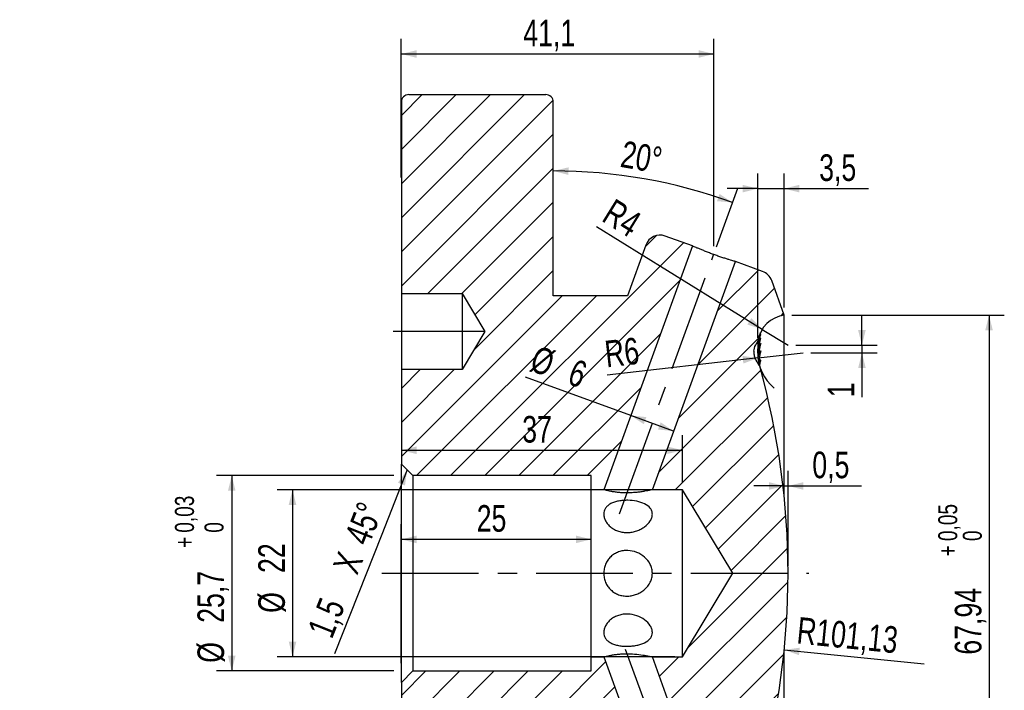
# Model space of a CAD drawing. Header units: millimetres. Extents: x 8 to 3888, y -9869 to 412.
# Tile 17 of 23: x 230 to 359, y 186 to 275. Entities that reach past the tile are written whole.
import ezdxf

# ---------------------------------------------------------------- set-up
doc = ezdxf.new("R2010")
doc.units = ezdxf.units.MM
doc.linetypes.add('CENTERX2', pattern=[20.32, 12.7, -2.54, 2.54, -2.54])
for name, color, linetype in [('CENTERLINE', 4, 'CENTERX2'), ('DIMENSIONS', 2, 'Continuous'), ('HATCH', 3, 'Continuous')]:
    doc.layers.add(name, color=color, linetype=linetype)
doc.layers.add('OUTLINE', color=7, linetype='Continuous', lineweight=25)
doc.styles.add('SLDTEXTSTYLE0', font='TXT', dxfattribs={"width": 0.75})
doc.dimstyles.new('SLDDIMSTYLE1', dxfattribs={"dimtxt": 3.5, "dimasz": 2, "dimexe": 0, "dimexo": 0.0625, "dimgap": 0.875, "dimtad": 1, "dimrnd": 1e-09, "dimzin": 12, "dimdsep": 46, "dimtxsty": 'SLDTEXTSTYLE0', "dimsah": 1, "dimcen": 0.09, "dimadec": 0, "dimazin": 3, "dimtfac": 1, "dimtofl": 0, "dimtmove": 0, "dimatfit": 3, "dimfxl": 0, "dimfrac": 2, "dimtolj": 1, "dimtzin": 12, "dimarcsym": 0})
doc.dimstyles.new('SLDDIMSTYLE10', dxfattribs={"dimtxt": 3.5, "dimasz": 2, "dimexe": 0, "dimexo": 0.0625, "dimgap": 0.875, "dimtad": 1, "dimrnd": 1e-09, "dimzin": 12, "dimdsep": 46, "dimtxsty": 'SLDTEXTSTYLE0', "dimsah": 1, "dimcen": 0, "dimadec": 0, "dimazin": 3, "dimtfac": 1, "dimtofl": 0, "dimtmove": 0, "dimatfit": 3, "dimfxl": 0, "dimfrac": 2, "dimtolj": 1, "dimtzin": 12, "dimarcsym": 0})
doc.dimstyles.new('SLDDIMSTYLE11', dxfattribs={"dimtxt": 3.5, "dimasz": 2, "dimexe": 0, "dimexo": 0.0625, "dimgap": 0.875, "dimtad": 1, "dimrnd": 1e-09, "dimdsep": 46, "dimtxsty": 'SLDTEXTSTYLE0', "dimsah": 1, "dimcen": 0.09, "dimadec": 0, "dimazin": 2, "dimtfac": 1, "dimtmove": 0, "dimatfit": 0, "dimfxl": 0, "dimfrac": 2, "dimtolj": 1, "dimtzin": 12, "dimarcsym": 0})
doc.dimstyles.new('SLDDIMSTYLE12', dxfattribs={"dimtxt": 3.5, "dimasz": 2, "dimexe": 0, "dimexo": 0.0625, "dimgap": 0.875, "dimtad": 1, "dimrnd": 1e-09, "dimzin": 12, "dimdsep": 46, "dimtxsty": 'SLDTEXTSTYLE0', "dimsah": 1, "dimcen": 0.09, "dimadec": 0, "dimazin": 3, "dimtol": 1, "dimtp": 0.05, "dimtfac": 1, "dimtofl": 0, "dimtmove": 0, "dimatfit": 3, "dimfxl": 0, "dimfrac": 2, "dimtolj": 1, "dimarcsym": 0})
doc.dimstyles.new('SLDDIMSTYLE2', dxfattribs={"dimtxt": 3.5, "dimasz": 2, "dimexe": 0, "dimexo": 0.0625, "dimgap": 0.875, "dimtad": 1, "dimdec": 4, "dimzin": 12, "dimdsep": 46, "dimtxsty": 'SLDTEXTSTYLE0', "dimsah": 1, "dimcen": 0.09, "dimazin": 3, "dimtfac": 1, "dimtofl": 0, "dimtmove": 0, "dimatfit": 3, "dimfxl": 0, "dimfrac": 2, "dimtolj": 1, "dimtzin": 12, "dimarcsym": 0})
doc.dimstyles.new('SLDDIMSTYLE3', dxfattribs={"dimtxt": 3.5, "dimasz": 2, "dimexe": 0, "dimexo": 0.0625, "dimgap": 0.875, "dimtad": 1, "dimrnd": 1e-09, "dimzin": 12, "dimdsep": 46, "dimtxsty": 'SLDTEXTSTYLE0', "dimsah": 1, "dimcen": 0.09, "dimadec": 0, "dimazin": 3, "dimtfac": 1, "dimtmove": 0, "dimatfit": 0, "dimfxl": 0, "dimfrac": 2, "dimtolj": 1, "dimtzin": 12, "dimarcsym": 0})
doc.dimstyles.new('SLDDIMSTYLE6', dxfattribs={"dimtxt": 3.5, "dimasz": 2, "dimexe": 0, "dimexo": 0.0625, "dimgap": 0.875, "dimtad": 1, "dimdec": 1, "dimrnd": 1e-09, "dimzin": 12, "dimdsep": 46, "dimtxsty": 'SLDTEXTSTYLE0', "dimsah": 1, "dimcen": 0.09, "dimadec": 0, "dimazin": 3, "dimtfac": 1, "dimtdec": 1, "dimtofl": 0, "dimtmove": 0, "dimatfit": 3, "dimfxl": 0, "dimfrac": 2, "dimtolj": 1, "dimtzin": 12, "dimarcsym": 0})
doc.dimstyles.new('SLDDIMSTYLE7', dxfattribs={"dimtxt": 3.5, "dimasz": 2, "dimexe": 0, "dimexo": 0.0625, "dimgap": 0.875, "dimtad": 1, "dimrnd": 1e-09, "dimzin": 12, "dimdsep": 46, "dimtxsty": 'SLDTEXTSTYLE0', "dimsah": 1, "dimcen": 0, "dimadec": 0, "dimazin": 3, "dimtfac": 1, "dimtofl": 0, "dimtmove": 0, "dimatfit": 3, "dimfxl": 0, "dimfrac": 2, "dimtolj": 1, "dimtzin": 12, "dimarcsym": 0})
doc.dimstyles.new('SLDDIMSTYLE8', dxfattribs={"dimtxt": 3.5, "dimasz": 2, "dimexe": 0, "dimexo": 0.0625, "dimgap": 0.875, "dimtad": 1, "dimrnd": 1e-09, "dimzin": 12, "dimdsep": 46, "dimtxsty": 'SLDTEXTSTYLE0', "dimsah": 1, "dimcen": 0.09, "dimadec": 0, "dimazin": 3, "dimtol": 1, "dimtp": 0.03, "dimtfac": 1, "dimtofl": 0, "dimtmove": 0, "dimatfit": 3, "dimfxl": 0, "dimfrac": 2, "dimtolj": 1, "dimarcsym": 0})

# ---------------------------------------------------------------- blocks, each defined once
blk = doc.blocks.new('_D_6')
at = {"layer": 'DIMENSIONS'}
for p, q in [((279.97, 253.85), (279.97, 272.1)), ((321.11, 244.8), (321.11, 272.1)), ((279.97, 270.1), (321.11, 270.1))]:
    blk.add_line(p, q, dxfattribs=at)
for points in [[(279.97, 270.1), (281.97, 269.6), (281.97, 270.6)], [(321.11, 270.1), (319.11, 270.6), (319.11, 269.6)]]:
    blk.add_solid(points, dxfattribs=at)
at = {"layer": 'DIMENSIONS', "insert": (296.02, 274.61), "char_height": 3.5, "attachment_point": 1, "style": 'SLDTEXTSTYLE0'}
blk.add_mtext('41,1', dxfattribs=at)
blk = doc.blocks.new('_D_7')
at = {"layer": 'DIMENSIONS'}
blk.add_line((321.46, 244.74), (324.25, 252.43), dxfattribs=at)
blk.add_arc((299.97, 185.72), 68.99, 70, 90, dxfattribs=at)
for points in [[(299.97, 254.71), (301.96, 254.18), (301.98, 255.18)], [(323.57, 250.55), (321.84, 251.68), (321.51, 250.73)]]:
    blk.add_solid(points, dxfattribs=at)
at = {"layer": 'DIMENSIONS', "insert": (309.27, 258.71), "char_height": 3.5, "attachment_point": 1, "rotation": 350, "style": 'SLDTEXTSTYLE0'}
blk.add_mtext('20°', dxfattribs=at)
blk = doc.blocks.new('_D_8')
at = {"layer": 'DIMENSIONS'}
for q in [(332.87, 230.76), (307.08, 227.85)]:
    blk.add_line((326.91, 230.09), q, dxfattribs=at)
blk.add_solid([(326.91, 230.09), (324.87, 230.36), (324.98, 229.36)], dxfattribs=at)
at = {"layer": 'DIMENSIONS', "insert": (306.58, 232.32), "char_height": 3.5, "attachment_point": 1, "rotation": 6.4256, "style": 'SLDTEXTSTYLE0'}
blk.add_mtext('R6', dxfattribs=at)
blk = doc.blocks.new('_D_9')
at = {"layer": 'DIMENSIONS'}
for p, q in [((340.59, 231.76), (340.59, 235.76)), ((331.87, 231.76), (342.59, 231.76)), ((333.87, 230.76), (342.59, 230.76)), ((340.59, 231.76), (340.59, 230.76)), ((340.59, 230.76), (340.59, 224.92))]:
    blk.add_line(p, q, dxfattribs=at)
for points in [[(340.59, 231.76), (341.09, 233.76), (340.09, 233.76)], [(340.59, 230.76), (340.09, 228.76), (341.09, 228.76)]]:
    blk.add_solid(points, dxfattribs=at)
at = {"layer": 'DIMENSIONS', "insert": (336.08, 224.92), "char_height": 3.5, "attachment_point": 1, "rotation": 90, "style": 'SLDTEXTSTYLE0'}
blk.add_mtext('1', dxfattribs=at)
blk = doc.blocks.new('_D_10')
at = {"layer": 'DIMENSIONS'}
for p, q in [((279.97, 189.91), (279.97, 208.22)), ((304.97, 189.91), (304.97, 208.22)), ((304.97, 206.22), (279.97, 206.22))]:
    blk.add_line(p, q, dxfattribs=at)
for points in [[(279.97, 206.22), (281.97, 205.72), (281.97, 206.72)], [(304.97, 206.22), (302.97, 206.72), (302.97, 205.72)]]:
    blk.add_solid(points, dxfattribs=at)
at = {"layer": 'DIMENSIONS', "insert": (289.89, 210.73), "char_height": 3.5, "attachment_point": 1, "style": 'SLDTEXTSTYLE0'}
blk.add_mtext('25', dxfattribs=at)
blk = doc.blocks.new('_D_11')
at = {"layer": 'DIMENSIONS'}
for p, q in [((278.97, 214.61), (255.65, 214.61)), ((257.65, 214.61), (257.65, 188.91)), ((278.97, 188.91), (255.65, 188.91))]:
    blk.add_line(p, q, dxfattribs=at)
for points in [[(257.65, 214.61), (257.15, 212.61), (258.15, 212.61)], [(257.65, 188.91), (258.15, 190.91), (257.15, 190.91)]]:
    blk.add_solid(points, dxfattribs=at)
at = {"layer": 'DIMENSIONS', "attachment_point": 1, "rotation": 90, "style": 'SLDTEXTSTYLE0'}
for s, insert, char_height in [('0,03', (250.18, 207.1), 2.5), ('0', (254.07, 207.1), 2.5), ('+', (250.18, 205.11), 2.5), ('25,7', (253.14, 195.24), 3.5), ('%%c', (253.14, 189.98), 3.5)]:
    blk.add_mtext(s, dxfattribs=dict(at, insert=insert, char_height=char_height))
blk = doc.blocks.new('_D_12')
at = {"layer": 'DIMENSIONS'}
for p, q in [((315.97, 212.76), (263.65, 212.76)), ((265.65, 212.76), (265.65, 190.76)), ((315.97, 190.76), (263.65, 190.76))]:
    blk.add_line(p, q, dxfattribs=at)
for points in [[(265.65, 212.76), (265.15, 210.76), (266.15, 210.76)], [(265.65, 190.76), (266.15, 192.76), (265.15, 192.76)]]:
    blk.add_solid(points, dxfattribs=at)
at = {"layer": 'DIMENSIONS', "char_height": 3.5, "attachment_point": 1, "rotation": 90, "style": 'SLDTEXTSTYLE0'}
for s, insert in [('22', (261.14, 201.8)), ('%%c', (261.14, 196.55))]:
    blk.add_mtext(s, dxfattribs=dict(at, insert=insert))
blk = doc.blocks.new('SW_CHAMFER_DIMENSION_0')
at = {"layer": 'DIMENSIONS', "color": 0}
for p, q in [((8.97, 22.74), (5.66, 14.26)), ((5.66, 14.26), (-0.59, -1.48))]:
    blk.add_line(p, q, dxfattribs=at)
blk.add_solid([(8.97, 22.74), (7.77, 21.06), (8.7, 20.69)], dxfattribs=at)
at = {"layer": 'DIMENSIONS', "color": 0, "char_height": 3.5, "attachment_point": 1, "rotation": 68.3667, "style": 'SLDTEXTSTYLE0'}
for s, insert in [('45°', (0.65, 13.87)), ('X', (-0.86, 10.08)), ('1,5', (-4.19, 1.66))]:
    blk.add_mtext(s, dxfattribs=dict(at, insert=insert))
blk = doc.blocks.new('_D_19')
at = {"layer": 'DIMENSIONS'}
blk.add_line((330.37, 191.68), (348.79, 189.83), dxfattribs=at)
blk.add_solid([(330.37, 191.68), (332.31, 190.98), (332.41, 191.97)], dxfattribs=at)
at = {"layer": 'DIMENSIONS', "insert": (332.26, 196.02), "char_height": 3.5, "attachment_point": 1, "rotation": 354.2792, "style": 'SLDTEXTSTYLE0'}
blk.add_mtext('R101,13', dxfattribs=at)
blk = doc.blocks.new('_D_20')
at = {"layer": 'DIMENSIONS'}
for p, q in [((316.97, 213.76), (316.97, 219.95)), ((279.97, 217.95), (316.97, 217.95))]:
    blk.add_line(p, q, dxfattribs=at)
for points in [[(279.97, 217.95), (281.97, 217.45), (281.97, 218.45)], [(316.97, 217.95), (314.97, 218.45), (314.97, 217.45)]]:
    blk.add_solid(points, dxfattribs=at)
at = {"layer": 'DIMENSIONS', "insert": (295.88, 222.46), "char_height": 3.5, "attachment_point": 1, "style": 'SLDTEXTSTYLE0'}
blk.add_mtext('37', dxfattribs=at)
blk = doc.blocks.new('_D_21')
at = {"layer": 'DIMENSIONS'}
for p, q in [((310.17, 222.52), (296.33, 227.56)), ((315.81, 220.47), (310.17, 222.52))]:
    blk.add_line(p, q, dxfattribs=at)
for points in [[(310.17, 222.52), (311.88, 221.37), (312.22, 222.31)], [(315.81, 220.47), (314.1, 221.62), (313.76, 220.68)]]:
    blk.add_solid(points, dxfattribs=at)
at = {"layer": 'DIMENSIONS', "char_height": 3.5, "attachment_point": 1, "rotation": 340, "style": 'SLDTEXTSTYLE0'}
for s, insert in [('%%c', (297.88, 231.8)), ('6', (302.86, 230.04))]:
    blk.add_mtext(s, dxfattribs=dict(at, insert=insert))
blk = doc.blocks.new('_D_23')
at = {"layer": 'DIMENSIONS'}
for p, q in [((326.87, 232.75), (326.87, 254.38)), ((330.37, 236.73), (330.37, 254.38)), ((326.87, 252.38), (322.87, 252.38)), ((326.87, 252.38), (330.37, 252.38)), ((330.37, 252.38), (341.43, 252.38))]:
    blk.add_line(p, q, dxfattribs=at)
for points in [[(326.87, 252.38), (324.87, 252.88), (324.87, 251.88)], [(330.37, 252.38), (332.37, 251.88), (332.37, 252.88)]]:
    blk.add_solid(points, dxfattribs=at)
at = {"layer": 'DIMENSIONS', "insert": (334.96, 256.89), "char_height": 3.5, "attachment_point": 1, "style": 'SLDTEXTSTYLE0'}
blk.add_mtext('3,5', dxfattribs=at)
blk = doc.blocks.new('_D_24')
at = {"layer": 'DIMENSIONS'}
for q in [(305.66, 247.35), (330.87, 231.76)]:
    blk.add_line((327.47, 233.86), q, dxfattribs=at)
blk.add_solid([(327.47, 233.86), (326.03, 235.34), (325.51, 234.49)], dxfattribs=at)
at = {"layer": 'DIMENSIONS', "insert": (308.02, 251.18), "char_height": 3.5, "attachment_point": 1, "rotation": 328.2608, "style": 'SLDTEXTSTYLE0'}
blk.add_mtext('R4', dxfattribs=at)
blk = doc.blocks.new('_D_25')
at = {"layer": 'DIMENSIONS'}
for p, q in [((330.87, 202.76), (330.87, 215.25)), ((330.37, 213.25), (326.37, 213.25)), ((330.37, 213.25), (330.87, 213.25)), ((330.87, 213.25), (340.53, 213.25))]:
    blk.add_line(p, q, dxfattribs=at)
for points in [[(330.37, 213.25), (328.37, 213.75), (328.37, 212.75)], [(330.87, 213.25), (332.87, 212.75), (332.87, 213.75)]]:
    blk.add_solid(points, dxfattribs=at)
at = {"layer": 'DIMENSIONS', "insert": (334.06, 217.77), "char_height": 3.5, "attachment_point": 1, "style": 'SLDTEXTSTYLE0'}
blk.add_mtext('0,5', dxfattribs=at)
blk = doc.blocks.new('_D_26')
at = {"layer": 'DIMENSIONS'}
for p, q in [((331.37, 235.73), (359.32, 235.73)), ((357.32, 235.73), (357.32, 167.79)), ((331.37, 167.79), (359.32, 167.79))]:
    blk.add_line(p, q, dxfattribs=at)
for points in [[(357.32, 235.73), (356.82, 233.73), (357.82, 233.73)], [(357.32, 167.79), (357.82, 169.79), (356.82, 169.79)]]:
    blk.add_solid(points, dxfattribs=at)
at = {"layer": 'DIMENSIONS', "attachment_point": 1, "rotation": 90, "style": 'SLDTEXTSTYLE0'}
for s, insert, char_height in [('0,05', (350.63, 206), 2.5), ('0', (353.86, 206), 2.5), ('+', (350.63, 203.98), 2.5), ('67,94', (352.81, 191.05), 3.5)]:
    blk.add_mtext(s, dxfattribs=dict(at, insert=insert, char_height=char_height))

msp = doc.modelspace()

# ---------------------------------------------------------------- hatches: boundary and pattern name
at = {"layer": 'HATCH'}
h = msp.add_hatch(dxfattribs=at)
h.set_pattern_fill('ANSI31', color=256, angle=3e-322, style=0)
edge = h.paths.add_edge_path(flags=0)
edge.add_line((281.47088, 214.60653), (304.97088, 214.60653))
edge.add_line((304.97088, 214.60653), (304.97088, 212.75653))
edge.add_line((304.97088, 212.75653), (306.62017, 212.75653))
edge.add_line((306.62017, 212.75653), (318.29419, 244.83065))
edge.add_line((318.29419, 244.83065), (314.708, 246.13592))
edge.add_arc((314.02396, 244.25653), 2, 70, 160)
edge.add_line((312.14457, 244.94057), (309.72088, 238.28153))
edge.add_line((309.72088, 238.28153), (299.97088, 238.28153))
edge.add_line((299.97088, 238.28153), (299.97088, 263.75653))
edge.add_arc((298.97088, 263.75653), 1, 0, 90)
edge.add_line((298.97088, 264.75653), (280.97088, 264.75653))
edge.add_arc((280.97088, 263.75653), 1, 90, 180)
edge.add_line((279.97088, 263.75653), (279.97088, 238.55653))
edge.add_line((279.97088, 238.55653), (287.97088, 238.55653))
edge.add_line((287.97088, 238.55653), (290.97518, 233.55653))
edge.add_line((290.97518, 233.55653), (287.97088, 228.55653))
edge.add_line((287.97088, 228.55653), (279.97088, 228.55653))
edge.add_line((279.97088, 228.55653), (279.97088, 216.10653))
edge.add_line((279.97088, 216.10653), (281.47088, 214.60653))
h = msp.add_hatch(dxfattribs=at)
h.set_pattern_fill('ANSI31', color=256, angle=3e-322, style=0)
edge = h.paths.add_edge_path(flags=0)
edge.add_ellipse((327.17088, 172.71271), major_axis=(0, -1.6), ratio=0.5, start_angle=268.4793438, end_angle=276.0107832, ccw=False)
edge.add_spline(control_points=[(326.37116, 172.75517), (326.37357, 172.93681), (326.3991, 173.11972), (326.44781, 173.29473), (326.48898, 173.44262), (326.54725, 173.58708), (326.6227, 173.72076)], knot_values=[0.001741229, 0.001741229, 0.001741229, 0.001741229, 0.002288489, 0.002288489, 0.002288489, 0.002750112, 0.002750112, 0.002750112, 0.002750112], weights=[1, 1, 1, 1, 1, 1, 1], degree=3, periodic=0)
edge.add_ellipse((331.37088, 169.14316), major_axis=(0, -7.71128), ratio=0.765144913, start_angle=225.9599874, end_angle=233.5853765, ccw=False)
edge.add_arc((229.74445, 201.75653), 101.12643, 344.3659401, 375.6340599)
edge.add_ellipse((331.37088, 234.36991), major_axis=(0, 7.71128), ratio=0.765144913, start_angle=126.4146235, end_angle=134.0400126, ccw=False)
edge.add_spline(control_points=[(326.6227, 229.7923), (326.59621, 229.83924), (326.57187, 229.88745), (326.54967, 229.93657), (326.45261, 230.15134), (326.39518, 230.38728), (326.37723, 230.62228), (326.37379, 230.6674), (326.37176, 230.71265), (326.37116, 230.7579)], knot_values=[0.00434551, 0.00434551, 0.00434551, 0.00434551, 0.004506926, 0.004506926, 0.004506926, 0.005220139, 0.005220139, 0.005220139, 0.005355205, 0.005355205, 0.005355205, 0.005355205], weights=[1, 1, 1, 1, 1, 1, 1, 1, 1, 1], degree=3, periodic=0)
edge.add_ellipse((327.17088, 230.80036), major_axis=(0, 1.6), ratio=0.5, start_angle=83.9892168, end_angle=91.5206562, ccw=False)
edge.add_spline(control_points=[(326.37528, 230.9679), (326.38322, 231.11874), (326.40723, 231.26969), (326.44754, 231.41526), (326.48521, 231.5513), (326.53757, 231.68434), (326.60489, 231.80841)], knot_values=[0.001869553, 0.001869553, 0.001869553, 0.001869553, 0.002324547, 0.002324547, 0.002324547, 0.002749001, 0.002749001, 0.002749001, 0.002749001], weights=[1, 1, 1, 1, 1, 1, 1], degree=3, periodic=0)
edge.add_ellipse((331.37088, 227.39105), major_axis=(0, -7.63623), ratio=0.765144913, start_angle=229.7499868, end_angle=234.6566745, ccw=False)
edge.add_arc((330.87088, 231.75673), 4, 97.1807558, 171.832549, ccw=False)
edge.add_line((330.37088, 235.72536), (328.71388, 240.27792))
edge.add_arc((326.8345, 239.59388), 2, 20, 70)
edge.add_line((327.51854, 241.47326), (323.93235, 242.77853))
edge.add_line((323.93235, 242.77853), (313.00523, 212.75653))
edge.add_line((313.00523, 212.75653), (316.97088, 212.75653))
edge.add_line((316.97088, 212.75653), (323.58035, 201.75653))
edge.add_line((323.58035, 201.75653), (316.97088, 190.75653))
edge.add_line((316.97088, 190.75653), (313.00523, 190.75653))
edge.add_line((313.00523, 190.75653), (323.93235, 160.73454))
edge.add_line((323.93235, 160.73454), (327.51854, 162.0398))
edge.add_arc((326.8345, 163.91919), 2, 290, 340)
edge.add_line((328.71388, 163.23515), (330.37088, 167.78771))
edge.add_arc((330.87088, 171.75634), 4, 188.167451, 262.8192442, ccw=False)
edge.add_ellipse((331.37088, 176.12202), major_axis=(0, 7.63623), ratio=0.765144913, start_angle=125.3433255, end_angle=130.2500132, ccw=False)
edge.add_spline(control_points=[(326.60489, 171.70466), (326.59099, 171.73028), (326.57774, 171.75626), (326.56513, 171.78254), (326.46513, 171.99104), (326.40451, 172.22157), (326.38225, 172.45174), (326.37924, 172.48283), (326.37692, 172.51398), (326.37528, 172.54516)], knot_values=[0.004225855, 0.004225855, 0.004225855, 0.004225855, 0.004312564, 0.004312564, 0.004312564, 0.005009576, 0.005009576, 0.005009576, 0.005102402, 0.005102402, 0.005102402, 0.005102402], weights=[1, 1, 1, 1, 1, 1, 1, 1, 1, 1], degree=3, periodic=0)
h = msp.add_hatch(dxfattribs=at)
h.set_pattern_fill('ANSI31', color=256, angle=3e-322, style=0)
edge = h.paths.add_edge_path(flags=0)
edge.add_line((306.62017, 190.75653), (304.97088, 190.75653))
edge.add_line((304.97088, 190.75653), (304.97088, 188.90653))
edge.add_line((304.97088, 188.90653), (281.47088, 188.90653))
edge.add_line((281.47088, 188.90653), (279.97088, 187.40653))
edge.add_line((279.97088, 187.40653), (279.97088, 174.95653))
edge.add_line((279.97088, 174.95653), (287.97088, 174.95653))
edge.add_line((287.97088, 174.95653), (290.97518, 169.95653))
edge.add_line((290.97518, 169.95653), (287.97088, 164.95653))
edge.add_line((287.97088, 164.95653), (279.97088, 164.95653))
edge.add_line((279.97088, 164.95653), (279.97088, 152.15653))
edge.add_line((279.97088, 152.15653), (299.97088, 152.15653))
edge.add_line((299.97088, 152.15653), (299.97088, 165.23153))
edge.add_line((299.97088, 165.23153), (309.72088, 165.23153))
edge.add_line((309.72088, 165.23153), (312.14457, 158.57249))
edge.add_arc((314.02396, 159.25653), 2, 200, 290)
edge.add_line((314.708, 157.37715), (318.29419, 158.68242))
edge.add_line((318.29419, 158.68242), (306.62017, 190.75653))

# ---------------------------------------------------------------- linework, layer by layer
at = {"layer": 'CENTERLINE'}
for p, q in [((308.66299, 209.59773), (321.11327, 243.80459)), ((290.97518, 233.55653), (278.87774, 233.55653)), ((277.41485, 201.75653), (333.58026, 201.75653)), ((309.43844, 191.7848), (321.11327, 159.70848))]:
    msp.add_line(p, q, dxfattribs=at)
at = {"layer": 'OUTLINE'}
for p, q in [((280.97088, 264.75653), (298.97088, 264.75653)), ((279.97088, 263.75653), (279.97088, 238.55653)), ((299.97088, 238.28153), (299.97088, 263.75653)), ((312.14457, 244.94058), (309.72088, 238.28153)), ((318.29419, 244.83065), (314.708, 246.13592)), ((318.29419, 244.83065), (306.62017, 212.75653)), ((313.00523, 212.75653), (323.93235, 242.77853)), ((327.51854, 241.47326), (323.93235, 242.77853)), ((330.37088, 235.72536), (328.71389, 240.27792)), ((279.97088, 238.55653), (287.97088, 238.55653)), ((279.97088, 238.55653), (279.97088, 228.55653)), ((287.97088, 238.55653), (290.97518, 233.55654)), ((287.97088, 238.55653), (287.97088, 228.55653)), ((309.72088, 238.28153), (299.97088, 238.28153)), ((330.37088, 229.6411), (330.37088, 235.72536)), ((290.97518, 233.55654), (287.97088, 228.55653)), ((326.37116, 230.7579), (326.37088, 230.76851)), ((326.87088, 231.37602), (326.87088, 231.21851)), ((326.87088, 231.04549), (326.88723, 231.29673)), ((327.13087, 231.5393), (326.97707, 230.62082)), ((327.13087, 230.55386), (327.0079, 229.72382)), ((330.32012, 229.63627), (330.32012, 221.15098)), ((279.97088, 228.55653), (279.97088, 216.10653)), ((287.97088, 228.55653), (279.97088, 228.55653)), ((327.13087, 229.34926), (327.08657, 229.14124)), ((330.37088, 211.80026), (330.37088, 221.15581)), ((281.47088, 214.60653), (279.97088, 216.10653)), ((279.97088, 187.40653), (279.97088, 216.10653)), ((304.97088, 214.60653), (281.47088, 214.60653)), ((281.47088, 214.60653), (281.47088, 188.90653)), ((304.97088, 212.75653), (304.97088, 214.60653)), ((306.62017, 212.75653), (304.97088, 212.75653)), ((304.97088, 190.75653), (304.97088, 212.75653)), ((316.97088, 212.75653), (313.00523, 212.75653)), ((316.97088, 190.75653), (316.97088, 212.75653)), ((323.58035, 201.75653), (316.97088, 212.75653)), ((316.97088, 190.75653), (323.58035, 201.75653)), ((304.97088, 190.75653), (306.62017, 190.75653)), ((304.97088, 188.90653), (304.97088, 190.75653)), ((306.62017, 190.75653), (318.29419, 158.68241)), ((313.00523, 190.75653), (316.97088, 190.75653)), ((323.93235, 160.73453), (313.00523, 190.75653)), ((330.37088, 182.35725), (330.37088, 191.71281)), ((279.97088, 187.40653), (281.47088, 188.90653)), ((281.47088, 188.90653), (304.97088, 188.90653)), ((279.97088, 187.40653), (279.97088, 174.95653))]:
    msp.add_line(p, q, dxfattribs=at)
at = {"layer": 'OUTLINE', "flags": 128}
for points in [[(326.94844, 231.14526), (326.95656, 231.19261), (327.15376, 231.81206), (327.19449, 231.89619), (327.23386, 231.96392), (327.25106, 231.98537), (327.26091, 231.98773), (327.26173, 231.97251), (327.25123, 231.92492), (327.19883, 231.75595), (327.13087, 231.5393), (327.13087, 231.5393)], [(326.95548, 231.87127), (326.95649, 231.87723), (327.14612, 232.49509), (327.19041, 232.59375), (327.23362, 232.67629), (327.25087, 232.70265), (327.26084, 232.71063), (327.26177, 232.70034), (327.25147, 232.66004), (327.19993, 232.50663), (327.13087, 232.29806), (327.13087, 232.29806)]]:
    msp.add_lwpolyline(points, dxfattribs=at)
at = {"layer": 'OUTLINE'}
for centre, radius, start, end in [((280.97088, 263.75653), 1, 90, 180), ((298.97088, 263.75653), 1, 0, 90), ((314.02396, 244.25653), 2, 70, 160), ((326.8345, 239.59388), 2, 20, 70), ((330.87088, 231.75673), 4, 97.1807558, 171.832549), ((332.87088, 230.75673), 6, 180, 230.4570034), ((229.74445, 201.75653), 101.12643, 344.3659401, 15.6340599)]:
    msp.add_arc(centre, radius, start, end, dxfattribs=at)
for centre, major_axis, ratio, start_param, end_param in [((331.37088, 227.39105), (0, -7.63623), 0.765144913, 4.009893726, 4.095531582), ((327.17088, 230.80036), (0, 1.6), 0.5, 1.46588837, 1.597336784), ((331.37088, 234.36991), (0, 7.71128), 0.765144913, 2.206351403, 2.339439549)]:
    msp.add_ellipse(centre, major_axis=major_axis, ratio=ratio, start_param=start_param, end_param=end_param, dxfattribs=at)
for points, knots in [([(323.93235, 242.77853), (323.93235, 242.77853), (323.91399, 242.7838), (323.8397, 242.80531), (323.78485, 242.82124), (323.64114, 242.86348), (323.55096, 242.89019), (323.34178, 242.95317), (323.22315, 242.98932), (322.9581, 243.07166), (322.81098, 243.1181), (322.50143, 243.21788), (322.33762, 243.27165), (321.99153, 243.38779), (321.81302, 243.44893), (321.45132, 243.57551), (321.26551, 243.64189), (320.89523, 243.77699), (320.71291, 243.8449), (320.35375, 243.98124), (320.1754, 244.05029), (319.83842, 244.183), (319.6783, 244.24721), (319.37479, 244.37067), (319.23244, 244.42951), (318.9749, 244.53721), (318.85868, 244.58648), (318.65873, 244.67194), (318.57372, 244.70867), (318.43452, 244.76912), (318.38229, 244.79199), (318.31221, 244.82271), (318.29419, 244.83065), (318.29419, 244.83065)], [0, 0, 0, 0, 0.0625, 0.0625, 0.125, 0.125, 0.1875, 0.1875, 0.25, 0.25, 0.3125, 0.3125, 0.375, 0.375, 0.4375, 0.4375, 0.5, 0.5, 0.5625, 0.5625, 0.625, 0.625, 0.6875, 0.6875, 0.75, 0.75, 0.8125, 0.8125, 0.875, 0.875, 0.9375, 0.9375, 1, 1, 1, 1]), ([(326.9054, 232.25572), (326.92656, 232.41676), (326.95789, 232.57874), (327.0194, 232.8163), (327.04231, 232.89465), (327.09291, 233.04954), (327.1209, 233.12683), (327.16534, 233.23817), (327.18063, 233.27468), (327.21067, 233.34321), (327.22576, 233.37597), (327.25076, 233.42769), (327.25991, 233.44504), (327.26371, 233.44914), (327.25926, 233.43788), (327.23883, 233.38878), (327.2172, 233.33816), (327.17438, 233.23167), (327.1523, 233.1741), (327.13087, 233.11428)], [0, 0, 0, 0, 0.25, 0.25, 0.375, 0.375, 0.5, 0.5, 0.5625, 0.5625, 0.625, 0.625, 0.6875, 0.6875, 0.75, 0.75, 0.875, 0.875, 1, 1, 1, 1]), ([(327.13087, 233.11428), (327.04816, 232.8834), (326.98372, 232.64197), (326.89491, 232.13565), (326.87088, 231.86955), (326.87088, 231.59928)], [0, 0, 0, 0, 0.5, 0.5, 1, 1, 1, 1]), ([(327.13087, 232.82439), (327.04808, 232.57688), (326.98369, 232.31958), (326.89497, 231.78333), (326.87088, 231.50258), (326.87088, 231.21819)], [0, 0, 0, 0, 0.5, 0.5, 1, 1, 1, 1]), ([(327.13087, 232.29806), (327.01806, 231.85835), (326.88671, 231.34632), (326.87564, 230.79556), (326.87408, 230.71778)], [0, 0, 0, 0, 0.858778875, 1, 1, 1, 1]), ([(326.9054, 232.03115), (326.92653, 232.19324), (326.9578, 232.35568), (327.01917, 232.5922), (327.04201, 232.6699), (327.09242, 232.82259), (327.12022, 232.89818), (327.16469, 233.00658), (327.17997, 233.04182), (327.21005, 233.10725), (327.22495, 233.13768), (327.25035, 233.18491), (327.25967, 233.19916), (327.26381, 233.19667), (327.25943, 233.18201), (327.23909, 233.12341), (327.21765, 233.06802), (327.17447, 232.95078), (327.15231, 232.88852), (327.13087, 232.82439)], [0, 0, 0, 0, 0.25, 0.25, 0.375, 0.375, 0.5, 0.5, 0.5625, 0.5625, 0.625, 0.625, 0.6875, 0.6875, 0.75, 0.75, 0.875, 0.875, 1, 1, 1, 1]), ([(326.37116, 230.7579), (326.37341, 230.58874), (326.39548, 230.42089), (326.47827, 230.09766), (326.54014, 229.93857), (326.6227, 229.7923)], [0, 0, 0, 0, 0.5, 0.5, 1, 1, 1, 1]), ([(326.94287, 230.20533), (326.94724, 230.23131), (326.98333, 230.44613), (327.07384, 230.71739), (327.17829, 230.93357), (327.21633, 230.99986), (327.22532, 231.00968), (327.2258, 231.01021)], [0, 0, 0, 0, 0.084142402, 0.695763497, 0.905861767, 0.994952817, 1, 1, 1, 1]), ([(327.25031, 231.03736), (327.25724, 231.04153), (327.26132, 231.03837), (327.26288, 231.01889), (327.26059, 231.00312), (327.24902, 230.94827), (327.23573, 230.90263), (327.19311, 230.75997), (327.16109, 230.65794), (327.13087, 230.55386)], [0, 0, 0, 0, 0.125, 0.125, 0.25, 0.25, 0.5, 0.5, 1, 1, 1, 1]), ([(327.04805, 229.42651), (327.06064, 229.48424), (327.08722, 229.60609), (327.15539, 229.73708), (327.20734, 229.82632), (327.23911, 229.86305), (327.25638, 229.87087), (327.26384, 229.85537), (327.25987, 229.80953), (327.22665, 229.67076), (327.17493, 229.50454), (327.13744, 229.37242), (327.13087, 229.34926)], [0, 0, 0, 0, 0.1391461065, 0.2936752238, 0.3984723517, 0.4546178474, 0.5000121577, 0.5456651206, 0.5967470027, 0.6820658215, 0.9442915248, 1, 1, 1, 1]), ([(313.00523, 212.75653), (313.00523, 212.75653), (312.98095, 212.75079), (312.88584, 212.72889), (312.81624, 212.71302), (312.5461, 212.65406), (312.28846, 212.60061), (311.83133, 212.52184), (311.66823, 212.49598), (311.32144, 212.44754), (311.13725, 212.42498), (310.76094, 212.38699), (310.56731, 212.37131), (310.16856, 212.34856), (309.96389, 212.34165), (309.55945, 212.33827), (309.35763, 212.34165), (308.95484, 212.359), (308.7552, 212.37305), (308.37617, 212.40933), (308.19437, 212.43165), (307.84715, 212.48244), (307.68681, 212.51016), (307.39553, 212.56611), (307.2626, 212.59477), (307.03335, 212.64758), (306.93699, 212.67167), (306.7799, 212.71235), (306.71968, 212.72882), (306.64035, 212.75077), (306.62017, 212.75653), (306.62017, 212.75653)], [0, 0, 0, 0, 0.0625, 0.0625, 0.125, 0.125, 0.25, 0.25, 0.3125, 0.3125, 0.375, 0.375, 0.4375, 0.4375, 0.5, 0.5, 0.5625, 0.5625, 0.625, 0.625, 0.6875, 0.6875, 0.75, 0.75, 0.8125, 0.8125, 0.875, 0.875, 0.9375, 0.9375, 1, 1, 1, 1]), ([(313.00523, 209.53471), (313.00523, 209.38913), (312.98083, 209.24266), (312.8866, 208.94844), (312.81555, 208.79951), (312.54696, 208.37309), (312.28943, 208.10651), (311.83364, 207.76929), (311.66775, 207.66559), (311.32174, 207.48417), (311.14082, 207.40561), (310.76309, 207.27409), (310.56584, 207.2214), (310.1697, 207.14755), (309.96903, 207.12565), (309.56212, 207.11432), (309.35577, 207.12543), (308.95616, 207.18115), (308.76053, 207.22556), (308.37814, 207.34887), (308.19326, 207.42766), (307.85064, 207.61166), (307.6901, 207.71796), (307.39496, 207.95592), (307.26448, 208.08404), (307.03597, 208.35567), (306.93728, 208.50085), (306.78033, 208.79352), (306.72101, 208.94169), (306.64059, 209.2404), (306.62034, 209.38938), (306.61999, 209.67623), (306.63977, 209.81668), (306.71958, 210.08462), (306.77861, 210.20998), (306.93464, 210.44517), (307.033, 210.55576), (307.26107, 210.75353), (307.39116, 210.8419), (307.68477, 210.9997), (307.84618, 211.06766), (308.18887, 211.18135), (308.37335, 211.22808), (308.75614, 211.30026), (308.95246, 211.32562), (309.35447, 211.35735), (309.56107, 211.36349), (310.17053, 211.35414), (310.57711, 211.3112), (311.3293, 211.15673), (311.68368, 211.04316), (312.28786, 210.74345), (312.54639, 210.55218), (312.8152, 210.20871), (312.88641, 210.08252), (312.98077, 209.81888), (313.00523, 209.68029), (313.00523, 209.53471)], [0, 0, 0, 0, 0.03125, 0.03125, 0.0625, 0.0625, 0.125, 0.125, 0.15625, 0.15625, 0.1875, 0.1875, 0.21875, 0.21875, 0.25, 0.25, 0.28125, 0.28125, 0.3125, 0.3125, 0.34375, 0.34375, 0.375, 0.375, 0.40625, 0.40625, 0.4375, 0.4375, 0.46875, 0.46875, 0.5, 0.5, 0.53125, 0.53125, 0.5625, 0.5625, 0.59375, 0.59375, 0.625, 0.625, 0.65625, 0.65625, 0.6875, 0.6875, 0.71875, 0.71875, 0.75, 0.75, 0.8125, 0.8125, 0.875, 0.875, 0.9375, 0.9375, 0.96875, 0.96875, 1, 1, 1, 1]), ([(313.00523, 201.75653), (313.00523, 201.55066), (312.98083, 201.34928), (312.8866, 200.95489), (312.81555, 200.76047), (312.54696, 200.21604), (312.28943, 199.89247), (311.83364, 199.49417), (311.66775, 199.37383), (311.32174, 199.16559), (311.14082, 199.07668), (310.76309, 198.9289), (310.56584, 198.87034), (310.1697, 198.78849), (309.96903, 198.76438), (309.56212, 198.7519), (309.35577, 198.7641), (308.95616, 198.82568), (308.76053, 198.87484), (308.37814, 199.01275), (308.19326, 199.10141), (307.85064, 199.31155), (307.6901, 199.43425), (307.39496, 199.71412), (307.26448, 199.86716), (307.03597, 200.19869), (306.93728, 200.37937), (306.78033, 200.75263), (306.72101, 200.94596), (306.64059, 201.34615), (306.62034, 201.55105), (306.61999, 201.95663), (306.63977, 202.1609), (306.71958, 202.56191), (306.77861, 202.75535), (306.93464, 203.12839), (307.033, 203.30938), (307.26107, 203.64163), (307.39116, 203.79472), (307.68477, 204.07437), (307.84618, 204.19836), (308.18887, 204.40937), (308.37335, 204.49824), (308.75614, 204.63699), (308.95246, 204.68665), (309.35447, 204.74893), (309.56107, 204.76112), (310.17053, 204.74267), (310.57711, 204.65709), (311.3293, 204.36248), (311.68368, 204.14998), (312.28786, 203.62193), (312.54639, 203.29786), (312.8152, 202.75346), (312.88641, 202.55877), (312.98077, 202.16419), (313.00523, 201.96241), (313.00523, 201.75653)], [0, 0, 0, 0, 0.03125, 0.03125, 0.0625, 0.0625, 0.125, 0.125, 0.15625, 0.15625, 0.1875, 0.1875, 0.21875, 0.21875, 0.25, 0.25, 0.28125, 0.28125, 0.3125, 0.3125, 0.34375, 0.34375, 0.375, 0.375, 0.40625, 0.40625, 0.4375, 0.4375, 0.46875, 0.46875, 0.5, 0.5, 0.53125, 0.53125, 0.5625, 0.5625, 0.59375, 0.59375, 0.625, 0.625, 0.65625, 0.65625, 0.6875, 0.6875, 0.71875, 0.71875, 0.75, 0.75, 0.8125, 0.8125, 0.875, 0.875, 0.9375, 0.9375, 0.96875, 0.96875, 1, 1, 1, 1]), ([(313.00523, 193.97836), (313.00523, 193.83278), (312.98083, 193.69447), (312.8866, 193.43094), (312.81555, 193.30492), (312.54696, 192.96139), (312.28943, 192.77037), (311.83364, 192.54431), (311.66775, 192.47782), (311.32174, 192.36475), (311.14082, 192.31758), (310.76309, 192.24011), (310.56584, 192.20996), (310.1697, 192.16807), (309.96903, 192.15588), (309.56212, 192.14955), (309.35577, 192.1557), (308.95616, 192.18707), (308.76053, 192.21217), (308.37814, 192.2839), (308.19326, 192.3305), (307.85064, 192.44368), (307.6901, 192.5109), (307.39496, 192.66874), (307.26448, 192.75705), (307.03597, 192.95428), (306.93728, 193.06461), (306.78033, 193.29982), (306.72101, 193.42505), (306.64059, 193.69229), (306.62034, 193.8331), (306.61999, 194.11981), (306.63977, 194.26825), (306.71958, 194.56742), (306.77861, 194.71562), (306.93464, 195.00799), (307.033, 195.15336), (307.26107, 195.42547), (307.39116, 195.5536), (307.68477, 195.79128), (307.84618, 195.89867), (308.18887, 196.08339), (308.37335, 196.16235), (308.75614, 196.28639), (308.95246, 196.33126), (309.35447, 196.3876), (309.56107, 196.3987), (310.17053, 196.38195), (310.57711, 196.30387), (311.3293, 196.04169), (311.68368, 195.85476), (312.28786, 195.40769), (312.54639, 195.14066), (312.8152, 194.71423), (312.88641, 194.56508), (312.98077, 194.2707), (313.00523, 194.12394), (313.00523, 193.97836)], [0, 0, 0, 0, 0.03125, 0.03125, 0.0625, 0.0625, 0.125, 0.125, 0.15625, 0.15625, 0.1875, 0.1875, 0.21875, 0.21875, 0.25, 0.25, 0.28125, 0.28125, 0.3125, 0.3125, 0.34375, 0.34375, 0.375, 0.375, 0.40625, 0.40625, 0.4375, 0.4375, 0.46875, 0.46875, 0.5, 0.5, 0.53125, 0.53125, 0.5625, 0.5625, 0.59375, 0.59375, 0.625, 0.625, 0.65625, 0.65625, 0.6875, 0.6875, 0.71875, 0.71875, 0.75, 0.75, 0.8125, 0.8125, 0.875, 0.875, 0.9375, 0.9375, 0.96875, 0.96875, 1, 1, 1, 1]), ([(306.62017, 190.75653), (306.62017, 190.75653), (306.64012, 190.76223), (306.72023, 190.7844), (306.77939, 190.80058), (306.93567, 190.84106), (307.03415, 190.86567), (307.26238, 190.91825), (307.39255, 190.94636), (307.6863, 191.00283), (307.84773, 191.03068), (308.19046, 191.08087), (308.37497, 191.10363), (308.7577, 191.14025), (308.95399, 191.15401), (309.35594, 191.17136), (309.56248, 191.17484), (310.17176, 191.16954), (310.5782, 191.14467), (311.33009, 191.06848), (311.68432, 191.01661), (312.28823, 190.91244), (312.54663, 190.85889), (312.8153, 190.80026), (312.88648, 190.78403), (312.98079, 190.76231), (313.00523, 190.75653), (313.00523, 190.75653)], [0, 0, 0, 0, 0.0625, 0.0625, 0.125, 0.125, 0.1875, 0.1875, 0.25, 0.25, 0.3125, 0.3125, 0.375, 0.375, 0.4375, 0.4375, 0.5, 0.5, 0.625, 0.625, 0.75, 0.75, 0.875, 0.875, 0.9375, 0.9375, 1, 1, 1, 1])]:
    msp.add_open_spline(points, degree=3, knots=knots, dxfattribs=at)
for points in [[(326.91145, 232.325), (326.88483, 232.1395), (326.87088, 231.94794), (326.87088, 231.75325)], [(326.37528, 230.9679), (326.39062, 231.25924), (326.46518, 231.55094), (326.60489, 231.80841)], [(326.87088, 231.75325), (326.87088, 231.63349), (326.87088, 231.50672), (326.87088, 231.37602)], [(326.87088, 230.73842), (326.87088, 230.90459), (326.87088, 231.06468), (326.87088, 231.21851)], [(326.87088, 230.73842), (326.87088, 230.19346), (326.94212, 229.64302), (327.09279, 229.09522)], [(330.37088, 229.6411), (330.35393, 229.63956), (330.33701, 229.63795), (330.32012, 229.63626)], [(327.09279, 229.09522), (327.09349, 229.09265), (327.0942, 229.09007), (327.09492, 229.0875)], [(330.32012, 221.15098), (330.33702, 221.15267), (330.35394, 221.15428), (330.37088, 221.15581)]]:
    msp.add_open_spline(points, degree=3, dxfattribs=at)

# ---------------------------------------------------------------- block references
at = {"layer": 'DIMENSIONS'}
msp.add_blockref('SW_CHAMFER_DIMENSION_0', (271.75495, 192.61971), dxfattribs=at)

# ---------------------------------------------------------------- dimensions: what is measured, and where the dimension line sits
for base, p1, p2, dimstyle, picture, middle in [((321.11327, 270.0986), (279.97088, 252.85236), (321.11327, 243.80459), 'SLDDIMSTYLE6', '_D_6', (300.54208, 270.0986)), ((316.97088, 217.95139), (279.97088, 263.75653), (316.97088, 212.75653), 'SLDDIMSTYLE1', '_D_20', (298.47088, 217.95139)), ((330.37088, 252.38128), (326.87088, 231.75325), (330.37088, 235.72536), 'SLDDIMSTYLE3', '_D_23', (338.19472, 252.38128)), ((330.87088, 213.25396), (330.37088, 221.15581), (330.87088, 201.75653), 'SLDDIMSTYLE11', '_D_25', (337.29501, 213.25396)), ((279.97088, 206.21915), (304.97088, 188.90653), (279.97088, 188.90653), 'SLDDIMSTYLE1', '_D_10', (292.47088, 206.21915))]:
    dim = msp.add_linear_dim(base=base, p1=p1, p2=p2, dimstyle=dimstyle, dxfattribs=at)
    dim.commit()
    dim.dimension.update_dxf_attribs({"geometry": picture, "text_midpoint": middle, "dimtype": 160})
dim = msp.add_angular_dim_2l(base=(311.95128, 253.6606), line1=((321.11327, 243.80459), (308.66299, 209.59773)), line2=((299.97088, 263.75653), (299.97088, 238.28153)), dimstyle='SLDDIMSTYLE2', dxfattribs=at)
dim.commit()
dim.dimension.update_dxf_attribs({"geometry": '_D_7', "text_midpoint": (311.95128, 253.6606), "dimtype": 162})
for center, mpoint, dimstyle, picture, middle in [((330.87088, 231.75673), (327.46908, 233.86095), 'SLDDIMSTYLE7', '_D_24', (307.84205, 246.00143)), ((332.87088, 230.75673), (326.90857, 230.08525), 'SLDDIMSTYLE7', '_D_8', (309.61088, 228.13719)), ((229.74445, 201.75653), (330.36722, 191.67618), 'SLDDIMSTYLE10', '_D_19', (340.33532, 190.67759))]:
    dim = msp.add_radius_dim(center=center, mpoint=mpoint, dimstyle=dimstyle, dxfattribs=at)
    dim.commit()
    dim.dimension.update_dxf_attribs({"geometry": picture, "text_midpoint": middle, "dimtype": 164})
for base, p1, p2, dimstyle, picture, middle in [((357.32491, 167.78771), (330.37088, 235.72536), (330.37088, 167.78771), 'SLDDIMSTYLE12', '_D_26', (357.32491, 201.75653)), ((340.58963, 230.75673), (330.87088, 231.75673), (332.87088, 230.75673), 'SLDDIMSTYLE3', '_D_9', (340.58963, 226.2124))]:
    dim = msp.add_linear_dim(base=base, p1=p1, p2=p2, angle=90, dimstyle=dimstyle, dxfattribs=at)
    dim.commit()
    dim.dimension.update_dxf_attribs({"geometry": picture, "text_midpoint": middle, "dimtype": 160})
for base, p1, p2, angle, dimstyle, picture, middle in [((310.17385, 222.52019), (313.00523, 212.75653), (306.62017, 212.75653), 340, 'SLDDIMSTYLE1', '_D_21', (300.02959, 226.2124)), ((257.65476, 188.90653), (279.97088, 214.60653), (279.97088, 188.90653), 90, 'SLDDIMSTYLE8', '_D_11', (257.65476, 201.75653)), ((265.65476, 190.75653), (316.97088, 212.75653), (316.97088, 190.75653), 90, 'SLDDIMSTYLE1', '_D_12', (265.65476, 201.75653))]:
    dim = msp.add_linear_dim(base=base, p1=p1, p2=p2, angle=angle, text='%%c<>', dimstyle=dimstyle, dxfattribs=at)
    dim.commit()
    dim.dimension.update_dxf_attribs({"geometry": picture, "text_midpoint": middle, "dimtype": 160})

doc.saveas('drawing.dxf')
